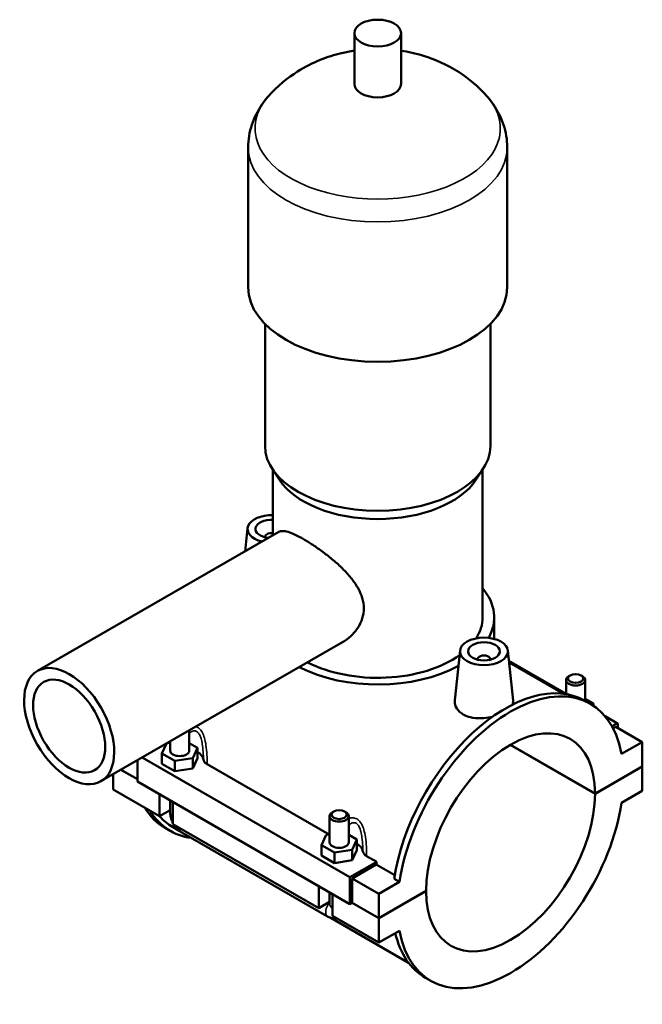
# Model space of a CAD drawing. Header units: millimetres. Extents: x 0 to 953, y -206 to 1211.
# Tile 8 of 8: x 758 to 953, y 772 to 1082. Entities that reach past the tile are written whole.
import ezdxf

# ---------------------------------------------------------------- set-up
doc = ezdxf.new("R2010")
doc.units = ezdxf.units.MM
doc.layers.add('Visible (ISO)', color=7, linetype='Continuous', lineweight=50)
doc.layers.add('Visible Narrow (ISO)', color=7, linetype='Continuous', lineweight=35)

msp = doc.modelspace()

# ---------------------------------------------------------------- linework, layer by layer
at = {"layer": 'Visible (ISO)'}
for p, q in [((863.0825, 1061.3268), (863.0825, 1077.2853)), ((877.7225, 1061.3268), (877.7225, 1077.2853)), ((829.7358, 997.4927), (829.7358, 1041.3786)), ((911.0691, 997.4927), (911.0691, 1041.3786)), ((835.0225, 947.6223), (835.0225, 985.9462)), ((905.7825, 947.6223), (905.7825, 985.9462)), ((839.573, 936.9521), (837.2893, 940.4468)), ((837.4625, 919.5212), (837.4625, 940.1818)), ((901.232, 936.9521), (903.5156, 940.4468)), ((903.3425, 893.7623), (903.3425, 940.1818)), ((829.5413, 921.816), (828.7578, 914.5085)), ((763.5482, 876.9568), (839.3764, 920.6234)), ((835.027, 919.0972), (835.027, 918.9109)), ((907.0025, 887.01), (907.0025, 893.7623)), ((783.5095, 842.2935), (859.3377, 885.9601)), ((896.2922, 883.3767), (894.6217, 867.7965)), ((911.2637, 883.3767), (912.9436, 867.7084)), ((901.7779, 880.4717), (901.7779, 880.6579)), ((905.7779, 880.4717), (905.7779, 880.6579)), ((911.6136, 880.1133), (929.5572, 869.7802)), ((911.6643, 879.6401), (928.754, 869.7988)), ((930.8536, 875.5619), (930.4277, 875.3147)), ((934.2607, 875.5619), (934.6866, 875.3147)), ((929.5572, 874.0979), (929.5572, 869.6858)), ((935.5572, 874.0979), (935.5572, 867.5688)), ((937.1794, 866.6346), (935.5107, 867.5955)), ((938.1339, 866.7216), (935.5572, 868.2054)), ((937.8915, 866.2006), (938.1339, 866.7216)), ((938.1339, 866.0415), (938.1339, 866.7216)), ((941.8254, 862.7154), (945.7467, 860.4573)), ((945.4972, 860.4328), (943.9933, 859.5667)), ((945.8508, 859.0044), (945.8508, 860.2276)), ((811.2478, 858.2669), (811.2478, 851.935)), ((945.1437, 859.4116), (944.3308, 858.9435)), ((945.1437, 859.4116), (953.4875, 854.6067)), ((802.671, 851.0745), (804.1033, 854.1527)), ((804.3967, 854.3216), (805.2478, 854.453)), ((804.852, 854.5838), (805.1148, 854.4324)), ((805.2478, 854.8117), (805.2478, 851.935)), ((811.2478, 854.2794), (813.8246, 852.7955)), ((938.6383, 838.3502), (911.9839, 853.6994)), ((912.0546, 853.7405), (938.6383, 838.4319)), ((953.4875, 854.6067), (947.003, 850.8725)), ((953.4875, 846.9831), (953.4875, 854.6067)), ((802.671, 847.8043), (802.671, 851.0745)), ((806.7535, 848.7235), (802.671, 851.0745)), ((813.8246, 852.7955), (812.3303, 849.584)), ((813.8246, 849.5253), (813.8246, 852.7955)), ((794.9542, 848.8841), (794.9542, 842.1782)), ((796.4609, 849.7517), (861.7051, 812.1801)), ((802.671, 847.8043), (806.7535, 845.4533)), ((812.3303, 849.584), (806.7535, 848.7235)), ((806.7535, 845.4533), (806.7535, 848.7235)), ((812.3303, 846.3139), (812.3303, 849.584)), ((812.3303, 846.3139), (813.8246, 849.5253)), ((816.875, 847.6602), (855.178, 825.603)), ((787.3174, 839.6849), (787.3174, 844.4863)), ((794.9542, 842.9108), (789.7678, 845.8974)), ((789.8388, 845.9383), (794.9542, 842.9926)), ((806.7535, 845.4533), (812.3303, 846.3139)), ((938.6383, 838.4319), (953.4875, 846.9831)), ((953.4875, 846.9013), (938.6383, 838.3502)), ((953.4165, 846.9422), (953.4875, 846.9013)), ((953.4875, 839.2777), (953.4875, 846.9013)), ((794.9542, 842.1782), (861.7051, 803.7389)), ((787.3174, 839.6849), (801.8838, 831.2967)), ((801.8838, 831.2967), (801.8838, 838.1876)), ((947.003, 835.5435), (953.4875, 839.2777)), ((805.2478, 836.2505), (805.2478, 832.5182)), ((806.1265, 835.7445), (806.1265, 828.8535)), ((805.2478, 833.2338), (801.8838, 831.2967)), ((856.6074, 832.8063), (856.1815, 832.5592)), ((860.0145, 832.8063), (860.4404, 832.5592)), ((806.1265, 828.8535), (851.947, 802.4672)), ((855.3109, 823.1055), (855.3109, 831.3423)), ((861.3109, 823.1055), (861.3109, 831.3423)), ((805.2943, 826.696), (803.6255, 827.657)), ((806.0241, 827.9634), (808.1173, 826.7581)), ((808.872, 826.2443), (854.6925, 799.858)), ((852.7342, 822.245), (854.2285, 825.4565)), ((854.2285, 825.4565), (855.3109, 825.6235)), ((861.3109, 825.4499), (863.8877, 823.966)), ((863.8877, 823.966), (862.3934, 820.7546)), ((863.8877, 820.6958), (863.8877, 823.966)), ((852.7342, 818.9748), (852.7342, 822.245)), ((856.8167, 819.8941), (852.7342, 822.245)), ((862.3934, 820.7546), (856.8167, 819.8941)), ((856.8167, 816.6239), (856.8167, 819.8941)), ((862.3934, 817.4844), (862.3934, 820.7546)), ((862.3934, 817.4844), (863.8877, 820.6958)), ((852.7342, 818.9748), (856.8167, 816.6239)), ((856.8167, 816.6239), (862.3934, 817.4844)), ((861.7051, 812.1801), (870.0962, 817.0122)), ((866.9382, 818.8307), (870.0962, 817.0122)), ((869.9499, 816.1104), (862.4122, 811.7697)), ((875.7489, 812.7709), (869.9499, 816.1104)), ((861.7051, 803.7389), (861.7051, 812.1801)), ((862.4122, 811.7697), (870.756, 806.9648)), ((862.4122, 811.7697), (862.4122, 804.1461)), ((877.2405, 810.699), (870.756, 806.9648)), ((877.2405, 810.699), (875.5717, 811.6599)), ((851.947, 802.4672), (851.947, 809.3582)), ((855.3109, 803.6888), (855.3109, 807.421)), ((870.756, 799.3412), (885.6053, 807.8923)), ((885.6053, 807.8105), (870.756, 799.2594)), ((885.5343, 807.8514), (885.6053, 807.8105)), ((855.3109, 804.4044), (851.947, 802.4672)), ((856.1896, 806.915), (856.1896, 800.024)), ((862.4122, 804.1461), (861.7051, 803.7389)), ((870.756, 799.2594), (862.3412, 804.1052)), ((862.4122, 804.1461), (870.756, 799.3412)), ((870.756, 806.9648), (870.756, 799.3412)), ((855.4827, 799.4821), (880.0983, 785.3069)), ((856.1896, 800.024), (870.756, 791.6358)), ((870.756, 799.2594), (870.756, 791.6358)), ((870.756, 791.6358), (877.2405, 795.37)), ((887.0641, 779.6079), (885.3953, 780.5689))]:
    msp.add_line(p, q, dxfattribs=at)
for centre, major_axis, ratio in [((870.4025, 1077.2853), (7.32, 0), 0.5758617), ((903.7779, 883.1106), (7.5, 0), 0.5758617), ((903.7779, 883.1106), (5, 0), 0.5758617), ((773.5288, 859.6252), (9.9806, -17.3317), 0.57809312), ((773.5288, 859.6252), (7.9845, -13.8653), 0.57809312), ((932.5572, 874.5884), (2.4, 0), 0.5758617), ((858.3109, 831.8328), (2.4, 0), 0.5758617)]:
    msp.add_ellipse(centre, major_axis=major_axis, ratio=ratio, dxfattribs=at)
for centre, major_axis, ratio, start_param, end_param in [((870.4025, 1061.3268), (-7.32, 0), 0.5758617, 0, 3.14159264), ((870.4025, 997.4927), (-40.6667, 0), 0.5758617, 0, 3.14159265), ((870.4025, 947.6223), (-35.38, 0), 0.5758617, 0, 3.14159265), ((870.4025, 943.6327), (-32.94, 0), 0.5758617, 0.3599086, 2.78168406), ((837.027, 921.5499), (-7.5, 0), 0.5758617, 4.65429764, 7.45102171), ((837.027, 921.5499), (-5, 0), 0.5758617, 4.6251905, 7.66269834), ((837.027, 919.0972), (-2, 0), 0.5758617, 4.49291112, 6.45187448), ((870.4025, 893.7623), (36.6, 0), 0.5758617, 5.97374107, 6.73421212), ((870.4025, 893.7623), (32.94, 0), 0.5758617, 5.92920444, 6.28318531), ((870.4025, 893.7623), (32.94, 0), 0.5758617, 3.98034083, 5.60901811), ((903.7779, 880.6579), (-2, 0), 0.5758617, 2.97290348, 6.45187448), ((870.4025, 893.7623), (36.6, 0), 0.5758617, 3.9750015, 5.47844432), ((932.5572, 874.0979), (-3, 0), 0.5758617, 5.50163969, 10.20632358), ((910.453, 824.0822), (25.0577, 43.5133), 0.57809312, 0, 2.16645216), ((912.1218, 823.1212), (25.0577, 43.5133), 0.57809312, 5.68366205, 8.44963747), ((912.1218, 823.1212), (18.7137, 32.4969), 0.57809312, 5.49718677, 8.63611276), ((945.4972, 860.024), (0.2495, 0.4333), 0.57809312, 5.49585344, 7.06664976), ((808.2478, 851.935), (-3, 0), 0.5758617, 0, 3.14159265), ((808.2478, 848.6648), (7.5, 0), 0.5758617, 0.1004155, 0.73240258), ((912.1218, 823.1212), (-18.7137, -32.4969), 0.57809312, 5.49718677, 8.63611276), ((912.1218, 823.1212), (-25.0577, -43.5133), 0.57809312, 5.68366205, 8.44963747), ((828.6832, 871.1703), (-25.0577, -43.5133), 0.57809312, 5.98035297, 6.28318531), ((830.3519, 870.2094), (-25.0577, -43.5133), 0.57809312, 5.98035297, 6.51936054), ((858.3109, 831.3423), (3, 0), 0.5758617, 2.36004704, 7.06473092), ((830.3519, 870.2094), (-24.3278, -42.2459), 0.57809312, 6.09630768, 6.28318531), ((858.3109, 823.1055), (-3, 0), 0.5758617, 0, 3.14159265), ((858.3109, 819.8353), (7.5, 0), 0.5758617, 0.1004155, 0.73240258), ((903.7779, 827.9262), (-24.3278, -42.2459), 0.57809312, 5.28139274, 5.30234024), ((910.453, 824.0822), (-25.0577, -43.5133), 0.57809312, 5.73155512, 6.28318531)]:
    msp.add_ellipse(centre, major_axis=major_axis, ratio=ratio, start_param=start_param, end_param=end_param, dxfattribs=at)
for points, knots in [([(863.0825, 1071.7584), (861.7505, 1071.5592), (860.4071, 1071.3025), (854.6683, 1069.9388), (850.0777, 1068.2829), (842.1648, 1063.2737), (839.0234, 1060.797), (836.0116, 1057.3616)], [7.322693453, 7.322693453, 7.322693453, 7.322693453, 7.459938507, 7.459938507, 7.901244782, 7.901244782, 8.171849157, 8.171849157, 8.171849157, 8.171849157]), ([(904.7934, 1057.3616), (901.8891, 1060.6743), (898.8619, 1063.0952), (892.0438, 1067.496), (888.3211, 1069.0644), (882.3597, 1070.9011), (880.0239, 1071.4142), (877.7225, 1071.7584)], [5.965317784, 5.965317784, 5.965317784, 5.965317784, 6.226260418, 6.226260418, 6.577325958, 6.577325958, 6.814473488, 6.814473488, 6.814473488, 6.814473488]), ([(836.0116, 1057.3616), (835.2873, 1056.5354), (834.602, 1055.6579), (833.3326, 1053.7955), (832.7486, 1052.8105), (831.7113, 1050.7373), (831.2583, 1049.6489), (830.5153, 1047.3878), (830.2257, 1046.2151), (829.8358, 1043.8209), (829.7358, 1042.5999), (829.7358, 1041.3786)], [1.88866385, 1.88866385, 1.88866385, 1.88866385, 1.982169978, 1.982169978, 2.075676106, 2.075676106, 2.169182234, 2.169182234, 2.262688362, 2.262688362, 2.35619449, 2.35619449, 2.35619449, 2.35619449]), ([(911.0691, 1041.3786), (911.0691, 1042.5999), (910.9692, 1043.8209), (910.5793, 1046.2151), (910.2896, 1047.3878), (909.5467, 1049.6489), (909.0936, 1050.7373), (908.0564, 1052.8105), (907.4723, 1053.7955), (906.203, 1055.6579), (905.5177, 1056.5354), (904.7934, 1057.3616)], [5.497787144, 5.497787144, 5.497787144, 5.497787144, 5.591293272, 5.591293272, 5.6847994, 5.6847994, 5.778305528, 5.778305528, 5.871811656, 5.871811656, 5.965317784, 5.965317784, 5.965317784, 5.965317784]), ([(839.3764, 920.6234), (839.6959, 920.8073), (840.0897, 920.905), (841.0535, 920.9037), (841.6257, 920.8028), (842.9416, 920.4048), (843.6869, 920.1073), (845.3144, 919.3424), (846.1967, 918.875), (848.024, 917.8227), (849.0163, 917.2106), (851.0878, 915.8454), (852.1668, 915.0924), (854.3234, 913.4907), (855.4029, 912.6404), (857.4727, 910.8919), (858.4628, 909.9933), (860.276, 908.2011), (861.1661, 907.2411), (862.7924, 905.2374), (863.5283, 904.1932), (864.7469, 902.057), (865.2298, 900.9623), (865.8755, 898.7706), (866.0373, 897.673), (866.0373, 895.5457), (865.8755, 894.4717), (865.2298, 892.3907), (864.7469, 891.3837), (863.5283, 889.5194), (862.7924, 888.6604), (861.1661, 887.1521), (860.276, 886.5032), (859.3568, 885.9711), (859.3472, 885.9656), (859.3377, 885.9601)], [1.56529701, 1.56529701, 1.56529701, 1.56529701, 1.94885328, 1.94885328, 2.33648792, 2.33648792, 2.72412257, 2.72412257, 3.11175721, 3.11175721, 3.49939185, 3.49939185, 3.88702649, 3.88702649, 4.27466113, 4.27466113, 4.66229578, 4.66229578, 5.05260044, 5.05260044, 5.4429051, 5.4429051, 5.83320976, 5.83320976, 6.22351442, 6.22351442, 6.61381908, 6.61381908, 7.00412374, 7.00412374, 7.3944284, 7.3944284, 7.78473306, 7.78473306, 7.78881143, 7.78881143, 7.78881143, 7.78881143]), ([(906.4843, 862.5914), (905.585, 862.3681), (904.6512, 862.2131), (902.6114, 862.0455), (901.3811, 862.0762), (899.1145, 862.4715), (898.0782, 862.8384), (897.2603, 863.3094), (896.4424, 863.7804), (895.7384, 864.4157), (894.8132, 865.8584), (894.5917, 866.6637), (894.6007, 867.5423), (894.6084, 867.669), (894.6224, 867.7964)], [4.5848114, 4.5848114, 4.5848114, 4.5848114, 4.85254484, 4.85254484, 5.19955316, 5.19955316, 5.54656148, 5.54656148, 5.54656148, 5.89356981, 5.89356981, 6.24057813, 6.24057813, 6.29832367, 6.29832367, 6.29832367, 6.29832367]), ([(912.9429, 867.7084), (912.9531, 867.6162), (912.9576, 867.5248), (912.9516, 867.0764), (912.8569, 866.7034), (912.6708, 866.3314)], [3.412487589, 3.412487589, 3.412487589, 3.412487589, 3.467297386, 3.467297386, 3.684095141, 3.684095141, 3.684095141, 3.684095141]), ([(815.71, 849.0978), (815.7567, 848.8306), (815.8787, 848.5691), (816.2712, 848.0782), (816.5412, 847.8524), (816.875, 847.6602)], [-0.281341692, -0.281341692, -0.281341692, -0.281341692, -0.141623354, -0.141623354, 0, 0, 0, 0]), ([(805.2478, 832.5182), (805.2478, 831.9897), (805.3176, 831.4834), (805.5538, 830.5071), (805.721, 830.0369), (805.9911, 829.4516), (806.057, 829.3186), (806.1265, 829.1875)], [1.570796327, 1.570796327, 1.570796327, 1.570796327, 1.884955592, 1.884955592, 2.199114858, 2.199114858, 2.293118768, 2.293118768, 2.293118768, 2.293118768]), ([(806.4141, 828.6879), (806.4962, 828.5561), (806.5821, 828.4267), (806.958, 827.8944), (807.2816, 827.5145), (808.0095, 826.8219), (808.4135, 826.5083), (808.872, 826.2443)], [2.414901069, 2.414901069, 2.414901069, 2.414901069, 2.513274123, 2.513274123, 2.827433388, 2.827433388, 3.141592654, 3.141592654, 3.141592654, 3.141592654]), ([(865.7732, 820.2683), (865.8199, 820.0012), (865.9418, 819.7396), (866.3343, 819.2487), (866.6043, 819.023), (866.9382, 818.8307)], [-0.281341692, -0.281341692, -0.281341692, -0.281341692, -0.141623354, -0.141623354, 0, 0, 0, 0]), ([(854.6925, 799.858), (855.1511, 799.5939), (855.6664, 799.3767), (856.6785, 799.1741), (857.1409, 799.1425), (857.6234, 799.1983)], [3.141592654, 3.141592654, 3.141592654, 3.141592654, 3.455751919, 3.455751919, 3.680657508, 3.680657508, 3.680657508, 3.680657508])]:
    msp.add_open_spline(points, degree=3, knots=knots, dxfattribs=at)
at = {"layer": 'Visible Narrow (ISO)'}
for p, q in [((911.6328, 879.934), (929.3809, 869.7135)), ((942.0881, 862.396), (945.4972, 860.4328))]:
    msp.add_line(p, q, dxfattribs=at)
for centre, major_axis, ratio, start_param, end_param in [((870.4025, 1047.3631), (-38.5253, 0), 0.5758617, 5.81565467, 9.8923086), ((870.4025, 1041.3786), (-40.6667, 0), 0.5758617, 0, 3.14159265), ((808.2478, 832.5182), (-3, 0), 0.5758617, 0, 0.78539816), ((810.3691, 828.844), (-1.4971, -2.5998), 0.57809312, 5.49200086, 6.28318531), ((856.1896, 802.4577), (-1.4971, -2.5998), 0.57809312, 4.35213569, 6.28318531), ((858.3109, 803.6888), (-3, 0), 0.5758617, 0, 0.78539816)]:
    msp.add_ellipse(centre, major_axis=major_axis, ratio=ratio, start_param=start_param, end_param=end_param, dxfattribs=at)
for points, knots in [([(811.2478, 857.2912), (811.2953, 857.3399), (811.3434, 857.387), (811.6875, 857.7087), (812.0043, 857.9228), (812.5831, 858.1262), (812.8407, 858.1548), (813.2488, 858.0817), (813.4031, 858.025), (813.5511, 857.9398), (813.6991, 857.8545), (813.8408, 857.7408), (814.1861, 857.3801), (814.3752, 857.0942), (814.7509, 856.3411), (814.9204, 855.8469), (815.212, 854.7253), (815.3252, 854.0886), (815.5249, 852.5958), (815.5941, 851.7291), (815.6732, 850.2737), (815.6947, 849.6847), (815.71, 849.0978)], [1.16840731, 1.16840731, 1.16840731, 1.16840731, 1.20066969, 1.20066969, 1.39660201, 1.39660201, 1.54731918, 1.54731918, 1.64151741, 1.64151741, 1.64151741, 1.73571564, 1.73571564, 1.8864328, 1.8864328, 2.08236512, 2.08236512, 2.30514201, 2.30514201, 2.59389165, 2.59389165, 2.78981782, 2.78981782, 2.78981782, 2.78981782]), ([(816.875, 847.6602), (816.8731, 847.8273), (816.8708, 847.9949), (816.8546, 848.9614), (816.8304, 849.7699), (816.7288, 851.5982), (816.6406, 852.6223), (816.3689, 854.4103), (816.2113, 855.1813), (815.7952, 856.5601), (815.5501, 857.1768), (814.9992, 858.1388), (814.7199, 858.5127), (814.2059, 859.0038), (813.9941, 859.1644), (813.7721, 859.2923), (813.6395, 859.3686), (813.5034, 859.4332), (813.3648, 859.486)], [-2.87459084, -2.87459084, -2.87459084, -2.87459084, -2.8257992, -2.8257992, -2.59389165, -2.59389165, -2.30514201, -2.30514201, -2.08236512, -2.08236512, -1.8864328, -1.8864328, -1.73571564, -1.73571564, -1.64151741, -1.64151741, -1.64151741, -1.58529403, -1.58529403, -1.58529403, -1.58529403]), ([(861.311, 828.4617), (861.3585, 828.5104), (861.4066, 828.5576), (861.7507, 828.8792), (862.0675, 829.0933), (862.6463, 829.2967), (862.9038, 829.3254), (863.312, 829.2523), (863.4662, 829.1956), (863.6142, 829.1103), (863.7623, 829.0251), (863.904, 828.9114), (864.2493, 828.5506), (864.4383, 828.2648), (864.8141, 827.5117), (864.9836, 827.0175), (865.2751, 825.8958), (865.3884, 825.2592), (865.5881, 823.7663), (865.6572, 822.8997), (865.7363, 821.4442), (865.7579, 820.8552), (865.7732, 820.2683)], [1.16840731, 1.16840731, 1.16840731, 1.16840731, 1.20066969, 1.20066969, 1.39660201, 1.39660201, 1.54731917, 1.54731917, 1.6415174, 1.6415174, 1.6415174, 1.73571563, 1.73571563, 1.8864328, 1.8864328, 2.08236512, 2.08236512, 2.30514182, 2.30514182, 2.59389154, 2.59389154, 2.78981782, 2.78981782, 2.78981782, 2.78981782]), ([(866.9382, 818.8307), (866.9363, 818.9978), (866.9339, 819.1654), (866.9178, 820.1319), (866.8936, 820.9404), (866.7919, 822.7688), (866.7038, 823.7929), (866.432, 825.5809), (866.2744, 826.3518), (865.8583, 827.7306), (865.6133, 828.3473), (865.0623, 829.3094), (864.783, 829.6833), (864.269, 830.1743), (864.0572, 830.335), (863.8352, 830.4628), (863.6132, 830.5907), (863.381, 830.6857), (862.7649, 830.8455), (862.3743, 830.8573), (861.7612, 830.7616), (861.5339, 830.7003), (861.3113, 830.6179)], [-2.87459084, -2.87459084, -2.87459084, -2.87459084, -2.82579903, -2.82579903, -2.59389154, -2.59389154, -2.30514182, -2.30514182, -2.08236512, -2.08236512, -1.8864328, -1.8864328, -1.73571563, -1.73571563, -1.6415174, -1.6415174, -1.6415174, -1.54731917, -1.54731917, -1.39660201, -1.39660201, -1.30604637, -1.30604637, -1.30604637, -1.30604637])]:
    msp.add_open_spline(points, degree=3, knots=knots, dxfattribs=at)

doc.saveas('drawing.dxf')
